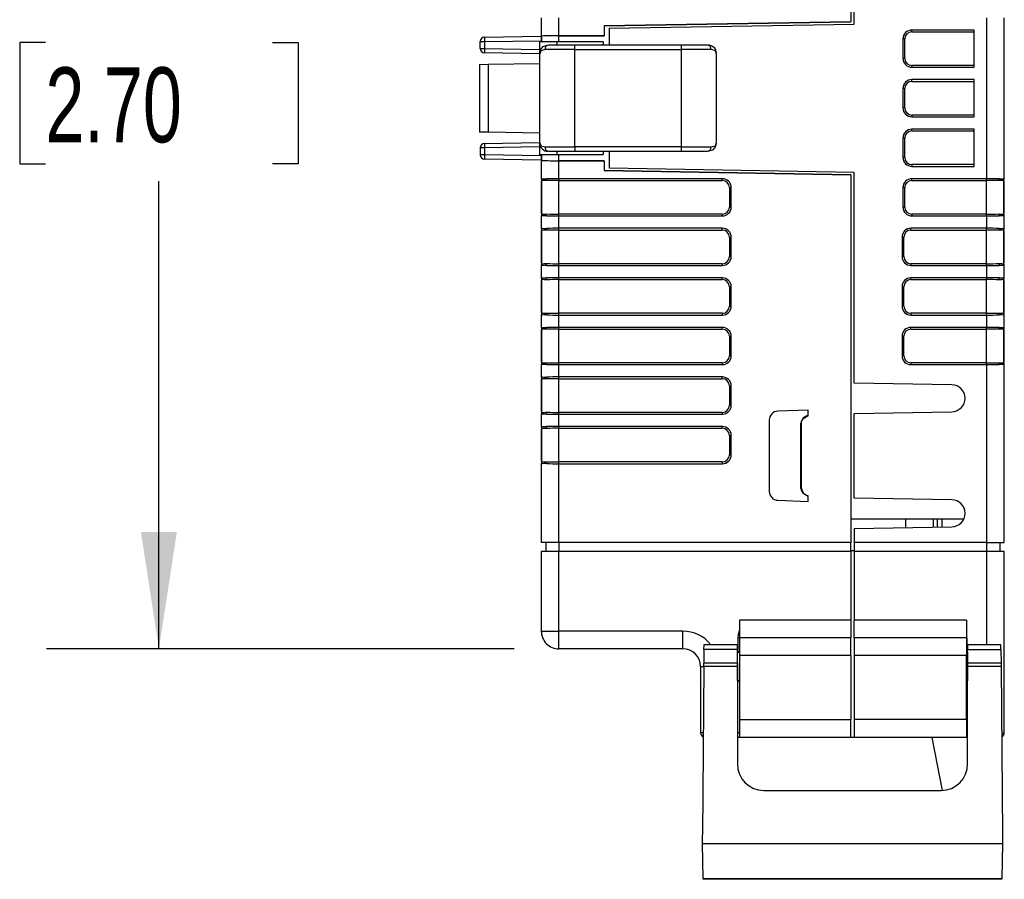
# Model space of a CAD drawing. Header units: millimetres. Extents: x 0 to 559, y 0 to 432.
# Tile 7 of 27: x 125 to 180, y 261 to 310. Entities that reach past the tile are written whole.
import ezdxf

# ---------------------------------------------------------------- set-up
doc = ezdxf.new("R2010")
doc.units = ezdxf.units.MM
doc.header["$LTSCALE"] = 2
doc.layers.add('DIMENSIONS', color=140, linetype='Continuous', lineweight=25)
doc.styles.add('SLDTEXTSTYLE0', font='TXT', dxfattribs={"width": 0.7})
doc.dimstyles.new('SLDDIMSTYLE0', dxfattribs={"dimtxt": 4.316016, "dimasz": 6.604, "dimexe": 0, "dimexo": 0.0625, "dimgap": 1.079004, "dimtad": 0, "dimtih": 1, "dimtoh": 1, "dimdec": 1, "dimrnd": 1e-09, "dimzin": 12, "dimdsep": 46, "dimtxsty": 'SLDTEXTSTYLE0', "dimsah": 1, "dimcen": 0.09, "dimadec": 0, "dimazin": 3, "dimtfac": 1, "dimtdec": 1, "dimtofl": 0, "dimtmove": 0, "dimatfit": 3, "dimfxl": 0, "dimfrac": 2, "dimtolj": 1, "dimtzin": 12, "dimarcsym": 0})

# ---------------------------------------------------------------- blocks, each defined once
blk = doc.blocks.new('_D_5')
at = {"layer": 'DIMENSIONS'}
for p, q in [((152.645, 342.759), (126.239, 342.759)), ((132.589, 342.759), (132.589, 316.329)), ((126.176, 308.504), (124.727, 308.504)), ((124.727, 308.504), (124.727, 301.644)), ((139.002, 308.504), (140.451, 308.504)), ((140.451, 308.504), (140.451, 301.644)), ((124.727, 301.644), (126.176, 301.644)), ((140.451, 301.644), (139.002, 301.644)), ((132.589, 274.249), (132.589, 300.678)), ((152.645, 274.249), (126.239, 274.249))]:
    blk.add_line(p, q, dxfattribs=at)
for points in [[(132.589, 342.759), (131.573, 336.155), (133.605, 336.155)], [(132.589, 274.249), (133.605, 280.853), (131.573, 280.853)]]:
    blk.add_solid(points, dxfattribs=at)
at = {"layer": 'DIMENSIONS', "char_height": 4.2333, "attachment_point": 1, "style": 'SLDTEXTSTYLE0'}
for s, insert in [('68.5', (126.176, 314.927)), ('2.70', (126.176, 307.101))]:
    blk.add_mtext(s, dxfattribs=dict(at, insert=insert))

msp = doc.modelspace()

# ---------------------------------------------------------------- linework, layer by layer
for p, q in [((171.66, 339.409), (171.66, 309.681)), ((171.86, 309.55), (171.86, 325.049)), ((154.185, 309.908), (154.185, 308.871)), ((155.185, 308.888), (155.185, 309.908)), ((179.335, 309.908), (179.335, 300.809)), ((180.335, 300.809), (180.335, 309.908)), ((171.66, 309.681), (157.735, 309.438)), ((157.735, 309.438), (171.66, 309.681)), ((157.735, 309.438), (157.735, 308.888)), ((158.03, 309.309), (171.86, 309.55)), ((158.03, 308.359), (158.03, 309.309)), ((171.66, 309.681), (171.66, 309.681)), ((178.635, 309.209), (175.11, 309.209)), ((175.11, 309.108), (175.11, 309.209)), ((178.635, 307.108), (178.635, 309.209)), ((150.981, 308.803), (154.185, 308.859)), ((154.185, 308.871), (154.185, 308.863)), ((154.185, 308.863), (154.207, 308.863)), ((154.185, 308.863), (154.185, 308.613)), ((154.207, 308.534), (154.207, 308.871)), ((154.207, 308.71), (154.207, 308.819)), ((157.735, 308.888), (155.185, 308.888)), ((155.185, 308.888), (157.735, 308.888)), ((155.185, 308.534), (155.185, 308.888)), ((157.735, 308.888), (157.735, 308.888)), ((174.61, 308.709), (174.61, 307.608)), ((174.711, 308.709), (174.61, 308.709)), ((174.711, 307.608), (174.711, 308.709)), ((175.11, 309.108), (178.635, 309.108)), ((150.735, 308.165), (150.735, 308.553)), ((150.735, 308.553), (150.981, 308.553)), ((150.735, 308.165), (150.981, 308.165)), ((150.981, 308.553), (154.185, 308.609)), ((150.981, 308.553), (150.981, 308.165)), ((150.981, 308.165), (154.085, 308.11)), ((155.085, 308.534), (154.085, 308.534)), ((154.085, 308.534), (154.085, 307.837)), ((154.185, 308.613), (154.207, 308.613)), ((154.185, 308.613), (154.185, 308.534)), ((156.085, 308.109), (154.396, 308.109)), ((156.085, 308.359), (154.607, 308.359)), ((157.685, 308.534), (155.085, 308.534)), ((155.085, 308.359), (155.085, 308.534)), ((156.085, 308.109), (156.085, 308.359)), ((162.085, 308.359), (156.085, 308.359)), ((156.085, 302.609), (156.085, 308.109)), ((156.085, 308.109), (162.085, 308.109)), ((157.685, 308.534), (157.685, 308.359)), ((162.085, 308.359), (162.085, 308.109)), ((163.564, 308.359), (162.085, 308.359)), ((163.775, 308.109), (162.085, 308.109)), ((162.085, 308.109), (162.085, 302.609)), ((154.085, 307.86), (150.981, 307.915)), ((154.114, 307.921), (154.085, 307.837)), ((154.085, 307.837), (154.085, 302.88)), ((164.085, 307.837), (164.057, 307.919)), ((164.085, 302.88), (164.085, 307.837)), ((174.711, 307.608), (174.61, 307.608)), ((150.705, 307.268), (151.205, 307.277)), ((150.705, 307.268), (150.705, 303.449)), ((151.205, 307.277), (154.085, 307.327)), ((151.205, 303.44), (151.205, 307.277)), ((175.11, 307.209), (175.11, 307.108)), ((178.635, 307.209), (175.11, 307.209)), ((175.11, 307.108), (178.635, 307.108)), ((178.635, 306.409), (175.11, 306.409)), ((175.11, 306.308), (175.11, 306.409)), ((178.635, 304.308), (178.635, 306.409)), ((174.61, 305.909), (174.61, 304.808)), ((174.711, 305.909), (174.61, 305.909)), ((174.711, 304.808), (174.711, 305.909)), ((175.11, 306.308), (178.635, 306.308)), ((174.711, 304.808), (174.61, 304.808)), ((175.11, 304.409), (175.11, 304.308)), ((178.635, 304.409), (175.11, 304.409)), ((175.11, 304.308), (178.635, 304.308)), ((151.205, 303.44), (150.705, 303.449)), ((154.085, 303.39), (151.205, 303.44)), ((174.61, 303.109), (174.61, 302.008)), ((174.711, 303.109), (174.61, 303.109)), ((174.711, 302.008), (174.711, 303.109)), ((178.635, 303.609), (175.11, 303.609)), ((175.11, 303.508), (175.11, 303.609)), ((175.11, 303.508), (178.635, 303.508)), ((178.635, 301.508), (178.635, 303.609)), ((150.735, 302.553), (150.735, 302.165)), ((150.981, 302.553), (150.735, 302.553)), ((150.981, 302.803), (154.085, 302.857)), ((154.085, 302.607), (150.981, 302.553)), ((150.981, 302.553), (150.981, 302.165)), ((154.085, 302.88), (154.113, 302.798)), ((154.085, 302.88), (154.085, 302.184)), ((154.396, 302.609), (156.085, 302.609)), ((156.085, 302.609), (156.085, 302.359)), ((162.085, 302.609), (156.085, 302.609)), ((162.085, 302.609), (163.775, 302.609)), ((162.085, 302.609), (162.085, 302.359)), ((164.057, 302.796), (164.085, 302.88)), ((150.981, 302.165), (150.735, 302.165)), ((154.185, 302.109), (150.981, 302.165)), ((154.085, 302.184), (155.085, 302.184)), ((154.185, 302.184), (154.185, 302.104)), ((154.185, 302.104), (154.207, 302.104)), ((154.185, 302.104), (154.185, 301.854)), ((154.207, 301.846), (154.207, 302.184)), ((154.207, 301.898), (154.207, 302.008)), ((154.607, 302.359), (156.085, 302.359)), ((155.085, 302.184), (155.085, 302.359)), ((155.085, 302.184), (157.685, 302.184)), ((155.185, 301.829), (155.185, 302.184)), ((156.085, 302.359), (162.085, 302.359)), ((157.685, 302.359), (157.685, 302.184)), ((158.03, 301.409), (158.03, 302.359)), ((162.085, 302.359), (163.564, 302.359)), ((174.711, 302.008), (174.61, 302.008)), ((154.185, 301.859), (150.981, 301.915)), ((154.185, 301.854), (154.185, 301.846)), ((154.207, 301.854), (154.185, 301.854)), ((154.185, 301.846), (154.185, 300.809)), ((155.185, 300.809), (155.185, 301.829)), ((155.185, 301.829), (157.735, 301.829)), ((157.735, 301.829), (155.185, 301.829)), ((157.735, 301.829), (157.735, 301.279)), ((157.735, 301.829), (157.735, 301.829)), ((171.86, 301.167), (158.03, 301.409)), ((175.11, 301.609), (175.11, 301.508)), ((178.635, 301.609), (175.11, 301.609)), ((175.11, 301.508), (178.635, 301.508)), ((157.735, 301.279), (171.66, 301.036)), ((171.66, 301.036), (157.735, 301.279)), ((171.66, 301.036), (171.66, 280.249)), ((171.66, 301.036), (171.66, 301.036)), ((171.86, 289.268), (171.86, 301.167)), ((154.185, 300.663), (154.185, 300.31)), ((154.207, 300.31), (154.185, 300.31)), ((154.185, 300.31), (154.185, 299.208)), ((154.207, 298.809), (154.207, 300.708)), ((164.41, 300.809), (155.185, 300.809)), ((155.185, 300.809), (155.185, 300.708)), ((155.185, 300.708), (164.41, 300.708)), ((155.185, 298.809), (155.185, 300.708)), ((164.41, 300.708), (164.41, 300.809)), ((164.809, 300.309), (164.809, 299.208)), ((164.809, 300.309), (164.91, 300.309)), ((164.91, 299.208), (164.91, 300.309)), ((174.61, 300.309), (174.61, 299.208)), ((174.711, 300.309), (174.61, 300.309)), ((174.711, 299.208), (174.711, 300.309)), ((179.335, 300.809), (175.11, 300.809)), ((175.11, 300.708), (175.11, 300.809)), ((175.11, 300.708), (179.335, 300.708)), ((179.335, 300.708), (179.335, 300.809)), ((179.335, 298.809), (179.335, 300.708)), ((180.314, 298.809), (180.314, 300.708)), ((180.314, 300.31), (180.335, 300.31)), ((180.335, 300.31), (180.335, 300.663)), ((180.335, 299.208), (180.335, 300.31)), ((154.207, 299.208), (154.185, 299.208)), ((154.185, 299.208), (154.185, 298.854)), ((164.809, 299.208), (164.91, 299.208)), ((174.711, 299.208), (174.61, 299.208)), ((180.314, 299.208), (180.335, 299.208)), ((180.335, 298.854), (180.335, 299.208)), ((154.185, 298.708), (154.185, 298.009)), ((155.185, 298.708), (155.185, 298.809)), ((164.41, 298.809), (155.185, 298.809)), ((155.185, 298.009), (155.185, 298.708)), ((155.185, 298.708), (164.41, 298.708)), ((164.41, 298.809), (164.41, 298.708)), ((175.11, 298.809), (175.11, 298.708)), ((179.335, 298.809), (175.11, 298.809)), ((175.11, 298.708), (179.335, 298.708)), ((179.335, 298.708), (179.335, 298.809)), ((179.335, 298.708), (179.335, 298.009)), ((180.335, 298.009), (180.335, 298.708)), ((154.185, 297.863), (154.185, 297.51)), ((154.207, 297.51), (154.185, 297.51)), ((154.185, 297.51), (154.185, 296.408)), ((154.207, 296.009), (154.207, 297.908)), ((164.41, 298.009), (155.185, 298.009)), ((155.185, 297.908), (155.185, 298.009)), ((155.185, 297.908), (164.41, 297.908)), ((155.185, 296.009), (155.185, 297.908)), ((164.41, 297.908), (164.41, 298.009)), ((164.809, 297.509), (164.809, 296.408)), ((164.809, 297.509), (164.91, 297.509)), ((164.91, 296.408), (164.91, 297.509)), ((174.559, 297.51), (174.559, 296.408)), ((174.661, 297.51), (174.559, 297.51)), ((174.661, 296.408), (174.661, 297.51)), ((179.335, 298.009), (175.059, 298.009)), ((175.059, 297.908), (175.059, 298.009)), ((175.059, 297.908), (179.335, 297.908)), ((179.335, 297.908), (179.335, 298.009)), ((179.335, 296.009), (179.335, 297.908)), ((180.314, 296.009), (180.314, 297.908)), ((180.314, 297.51), (180.335, 297.51)), ((180.335, 297.51), (180.335, 297.863)), ((180.335, 296.408), (180.335, 297.51)), ((154.207, 296.408), (154.185, 296.408)), ((154.185, 296.408), (154.185, 296.054)), ((164.809, 296.408), (164.91, 296.408)), ((174.661, 296.408), (174.559, 296.408)), ((180.314, 296.408), (180.335, 296.408)), ((180.335, 296.054), (180.335, 296.408)), ((154.185, 295.908), (154.185, 295.209)), ((155.185, 295.908), (155.185, 296.009)), ((164.41, 296.009), (155.185, 296.009)), ((155.185, 295.209), (155.185, 295.908)), ((155.185, 295.908), (164.41, 295.908)), ((164.41, 296.009), (164.41, 295.908)), ((175.059, 296.009), (175.059, 295.908)), ((179.335, 296.009), (175.059, 296.009)), ((175.059, 295.908), (179.335, 295.908)), ((179.335, 295.908), (179.335, 296.009)), ((179.335, 295.908), (179.335, 295.209)), ((180.335, 295.209), (180.335, 295.908)), ((154.185, 295.063), (154.185, 294.71)), ((154.207, 293.209), (154.207, 295.108)), ((164.41, 295.209), (155.185, 295.209)), ((155.185, 295.108), (155.185, 295.209)), ((155.185, 295.108), (164.41, 295.108)), ((155.185, 293.209), (155.185, 295.108)), ((164.41, 295.108), (164.41, 295.209)), ((179.335, 295.209), (175.059, 295.209)), ((175.059, 295.108), (175.059, 295.209)), ((175.059, 295.108), (179.335, 295.108)), ((179.335, 295.108), (179.335, 295.209)), ((179.335, 293.209), (179.335, 295.108)), ((180.314, 293.209), (180.314, 295.108)), ((180.335, 294.71), (180.335, 295.063)), ((154.207, 294.71), (154.185, 294.71)), ((154.185, 294.71), (154.185, 293.608)), ((164.809, 294.709), (164.809, 293.608)), ((164.809, 294.709), (164.91, 294.709)), ((164.91, 293.608), (164.91, 294.709)), ((174.559, 294.71), (174.559, 293.608)), ((174.661, 294.71), (174.559, 294.71)), ((174.661, 293.608), (174.661, 294.71)), ((180.314, 294.71), (180.335, 294.71)), ((180.335, 293.608), (180.335, 294.71)), ((154.207, 293.608), (154.185, 293.608)), ((154.185, 293.608), (154.185, 293.254)), ((154.185, 293.108), (154.185, 292.409)), ((155.185, 293.108), (155.185, 293.209)), ((164.41, 293.209), (155.185, 293.209)), ((155.185, 292.409), (155.185, 293.108)), ((155.185, 293.108), (164.41, 293.108)), ((164.41, 293.209), (164.41, 293.108)), ((164.809, 293.608), (164.91, 293.608)), ((174.661, 293.608), (174.559, 293.608)), ((175.059, 293.209), (175.059, 293.108)), ((179.335, 293.209), (175.059, 293.209)), ((175.059, 293.108), (179.335, 293.108)), ((179.335, 293.108), (179.335, 293.209)), ((179.335, 293.108), (179.335, 292.409)), ((180.314, 293.608), (180.335, 293.608)), ((180.335, 293.254), (180.335, 293.608)), ((180.335, 292.409), (180.335, 293.108)), ((154.185, 292.263), (154.185, 291.91)), ((154.207, 290.409), (154.207, 292.308)), ((164.41, 292.409), (155.185, 292.409)), ((155.185, 292.308), (155.185, 292.409)), ((155.185, 292.308), (164.41, 292.308)), ((155.185, 290.409), (155.185, 292.308)), ((164.41, 292.308), (164.41, 292.409)), ((179.335, 292.409), (175.059, 292.409)), ((175.059, 292.308), (175.059, 292.409)), ((175.059, 292.308), (179.335, 292.308)), ((179.335, 292.308), (179.335, 292.409)), ((179.335, 290.409), (179.335, 292.308)), ((180.314, 290.409), (180.314, 292.308)), ((180.335, 291.91), (180.335, 292.263)), ((154.207, 291.91), (154.185, 291.91)), ((154.185, 291.91), (154.185, 290.808)), ((164.809, 291.909), (164.809, 290.808)), ((164.809, 291.909), (164.91, 291.909)), ((164.91, 290.808), (164.91, 291.909)), ((174.559, 291.91), (174.559, 290.808)), ((174.661, 291.91), (174.559, 291.91)), ((174.661, 290.808), (174.661, 291.91)), ((180.314, 291.91), (180.335, 291.91)), ((180.335, 290.808), (180.335, 291.91)), ((154.207, 290.808), (154.185, 290.808)), ((154.185, 290.808), (154.185, 290.454)), ((154.185, 290.308), (154.185, 289.609)), ((155.185, 290.308), (155.185, 290.409)), ((164.41, 290.409), (155.185, 290.409)), ((155.185, 289.609), (155.185, 290.308)), ((155.185, 290.308), (164.41, 290.308)), ((164.41, 290.409), (164.41, 290.308)), ((164.809, 290.808), (164.91, 290.808)), ((174.661, 290.808), (174.559, 290.808)), ((175.059, 290.409), (175.059, 290.308)), ((179.335, 290.409), (175.059, 290.409)), ((175.059, 290.308), (179.335, 290.308)), ((179.335, 290.308), (179.335, 290.409)), ((179.335, 290.308), (179.335, 280.249)), ((180.314, 290.808), (180.335, 290.808)), ((180.335, 290.454), (180.335, 290.808)), ((180.335, 280.249), (180.335, 290.308)), ((154.185, 289.463), (154.185, 289.11)), ((154.207, 287.609), (154.207, 289.508)), ((164.41, 289.609), (155.185, 289.609)), ((155.185, 289.508), (155.185, 289.609)), ((155.185, 289.508), (164.41, 289.508)), ((155.185, 287.609), (155.185, 289.508)), ((164.41, 289.508), (164.41, 289.609)), ((177.372, 289.172), (171.86, 289.268)), ((154.207, 289.11), (154.185, 289.11)), ((154.185, 289.11), (154.185, 288.008)), ((164.809, 289.109), (164.809, 288.008)), ((164.809, 289.109), (164.91, 289.109)), ((164.91, 288.008), (164.91, 289.109)), ((154.207, 288.008), (154.185, 288.008)), ((154.185, 288.008), (154.185, 287.654)), ((154.185, 287.508), (154.185, 286.809)), ((155.185, 287.508), (155.185, 287.609)), ((164.41, 287.609), (155.185, 287.609)), ((155.185, 286.809), (155.185, 287.508)), ((155.185, 287.508), (164.41, 287.508)), ((164.41, 287.609), (164.41, 287.508)), ((164.809, 288.008), (164.91, 288.008)), ((169.26, 287.735), (167.543, 287.676)), ((169.26, 287.422), (169.26, 287.735)), ((171.86, 287.55), (177.372, 287.646)), ((171.86, 282.768), (171.86, 287.55)), ((167.06, 287.176), (167.06, 283.142)), ((168.843, 287.002), (168.874, 287.003)), ((168.843, 283.315), (168.843, 287.002)), ((168.874, 283.315), (168.874, 287.003)), ((154.185, 286.663), (154.185, 286.31)), ((154.207, 284.809), (154.207, 286.708)), ((164.41, 286.809), (155.185, 286.809)), ((155.185, 286.708), (155.185, 286.809)), ((155.185, 286.708), (164.41, 286.708)), ((155.185, 284.809), (155.185, 286.708)), ((164.41, 286.708), (164.41, 286.809)), ((154.207, 286.31), (154.185, 286.31)), ((154.185, 286.31), (154.185, 285.208)), ((164.809, 286.309), (164.809, 285.208)), ((164.809, 286.309), (164.91, 286.309)), ((164.91, 285.208), (164.91, 286.309)), ((154.207, 285.208), (154.185, 285.208)), ((154.185, 285.208), (154.185, 284.854)), ((155.185, 284.708), (155.185, 284.809)), ((164.41, 284.809), (155.185, 284.809)), ((164.41, 284.809), (164.41, 284.708)), ((164.809, 285.208), (164.91, 285.208)), ((154.185, 284.708), (154.185, 280.249)), ((155.185, 280.249), (155.185, 284.708)), ((155.185, 284.708), (164.41, 284.708)), ((168.874, 283.315), (168.843, 283.315)), ((167.543, 282.642), (169.26, 282.582)), ((169.26, 282.582), (169.26, 282.895)), ((177.372, 282.671), (171.86, 282.768)), ((178.046, 281.577), (171.66, 281.577)), ((174.758, 281.577), (174.758, 281.1)), ((174.768, 281.1), (174.768, 281.577)), ((176.345, 281.127), (176.345, 281.577)), ((176.535, 281.577), (176.535, 281.131)), ((176.835, 281.136), (176.835, 281.577)), ((171.86, 281.049), (177.372, 281.145)), ((171.86, 281.049), (171.86, 280.249)), ((155.185, 280.249), (154.185, 280.249)), ((154.185, 279.749), (154.185, 275.249)), ((155.185, 279.749), (154.185, 279.749)), ((154.435, 280.249), (154.435, 279.749)), ((171.66, 280.249), (155.185, 280.249)), ((155.185, 280.249), (155.185, 279.749)), ((155.185, 275.249), (155.185, 279.749)), ((171.66, 279.749), (155.185, 279.749)), ((171.66, 279.749), (171.66, 280.249)), ((171.66, 279.799), (171.86, 279.799)), ((171.66, 279.749), (171.66, 275.874)), ((179.335, 280.249), (171.86, 280.249)), ((171.86, 280.249), (171.86, 279.749)), ((179.335, 279.749), (171.86, 279.749)), ((171.86, 279.749), (171.86, 275.874)), ((179.335, 280.249), (180.335, 280.249)), ((179.335, 280.249), (179.335, 279.749)), ((180.335, 279.749), (179.335, 279.749)), ((179.335, 279.749), (179.335, 274.482)), ((180.085, 280.249), (180.085, 279.749)), ((180.335, 269.499), (180.335, 279.749)), ((171.66, 275.874), (165.389, 275.874)), ((165.389, 275.874), (165.389, 274.874)), ((171.66, 275.874), (171.66, 274.874)), ((178.203, 275.874), (171.86, 275.874)), ((171.86, 274.874), (171.86, 275.874)), ((178.203, 275.874), (178.203, 274.874)), ((154.185, 275.249), (155.185, 275.249)), ((162.172, 275.249), (155.185, 275.249)), ((155.185, 274.249), (155.185, 275.249)), ((162.185, 275.249), (162.172, 275.249)), ((162.172, 274.249), (162.172, 275.249)), ((162.185, 274.249), (162.185, 275.249)), ((165.285, 274.874), (165.285, 274.082)), ((165.285, 274.874), (165.389, 274.874)), ((171.66, 274.874), (165.389, 274.874)), ((165.389, 274.874), (165.389, 273.874)), ((171.66, 273.874), (171.66, 274.874)), ((178.203, 274.874), (171.86, 274.874)), ((171.86, 274.874), (171.86, 273.874)), ((178.203, 274.874), (178.203, 273.874)), ((178.235, 274.082), (178.235, 274.874)), ((162.172, 274.249), (155.185, 274.249)), ((156.575, 274.249), (156.575, 274.248)), ((156.748, 274.248), (156.575, 274.248)), ((156.748, 274.249), (156.748, 274.248)), ((160.685, 274.248), (156.748, 274.248)), ((160.685, 274.249), (160.685, 274.248)), ((163.373, 274.213), (163.367, 273.435)), ((165.26, 274.482), (163.373, 274.482)), ((163.373, 274.213), (163.376, 274.481)), ((165.26, 274.213), (163.373, 274.213)), ((165.26, 274.213), (165.26, 274.482)), ((165.26, 273.435), (165.26, 274.213)), ((180.147, 274.482), (178.26, 274.482)), ((178.26, 274.482), (178.26, 274.213)), ((178.26, 274.213), (180.147, 274.213)), ((178.26, 273.435), (178.26, 274.213)), ((180.147, 274.213), (180.145, 274.481)), ((180.147, 274.213), (180.154, 273.435)), ((165.285, 274.082), (165.26, 274.082)), ((165.26, 274.07), (165.389, 274.07)), ((165.27, 274.059), (165.26, 274.059)), ((165.27, 272.439), (165.27, 274.059)), ((165.389, 274.05), (165.27, 274.059)), ((171.66, 273.874), (165.389, 273.874)), ((165.389, 273.874), (165.389, 270.249)), ((171.66, 273.874), (171.66, 270.249)), ((178.203, 273.874), (171.86, 273.874)), ((171.86, 273.874), (171.86, 270.249)), ((178.203, 274.07), (178.26, 274.07)), ((178.203, 270.249), (178.203, 273.874)), ((178.26, 274.082), (178.235, 274.082)), ((178.25, 274.059), (178.26, 274.059)), ((178.25, 274.059), (178.25, 272.439)), ((163.185, 273.249), (163.185, 269.499)), ((163.185, 273.249), (163.358, 273.249)), ((163.365, 273.249), (163.282, 263.749)), ((163.365, 273.249), (163.367, 273.435)), ((165.26, 273.249), (163.365, 273.249)), ((165.26, 273.435), (163.367, 273.435)), ((165.26, 273.435), (165.26, 273.249)), ((165.26, 273.249), (165.26, 267.749)), ((178.26, 273.249), (178.26, 273.435)), ((180.154, 273.435), (178.26, 273.435)), ((180.155, 273.249), (178.26, 273.249)), ((178.26, 267.749), (178.26, 273.249)), ((180.154, 273.435), (180.155, 273.249)), ((180.155, 273.249), (180.238, 263.749)), ((165.27, 272.439), (165.26, 272.439)), ((165.26, 272.428), (165.389, 272.428)), ((165.26, 272.415), (165.285, 272.415)), ((165.389, 272.448), (165.27, 272.439)), ((165.285, 269.499), (165.285, 272.415)), ((171.66, 272.344), (171.675, 272.344)), ((178.203, 272.44), (178.25, 272.439)), ((178.203, 272.428), (178.26, 272.428)), ((178.235, 269.499), (178.235, 272.415)), ((178.235, 272.415), (178.26, 272.415)), ((178.25, 272.439), (178.26, 272.439)), ((165.389, 270.249), (171.66, 270.249)), ((165.389, 270.249), (165.389, 269.249)), ((171.66, 269.249), (171.66, 270.249)), ((178.203, 270.249), (171.86, 270.249)), ((171.86, 270.249), (171.86, 269.249)), ((178.203, 270.249), (178.203, 269.249)), ((163.332, 269.499), (163.185, 269.499)), ((165.285, 269.499), (165.26, 269.499)), ((165.285, 269.249), (165.26, 269.249)), ((165.285, 269.249), (165.285, 269.499)), ((165.389, 269.499), (165.285, 269.499)), ((165.389, 269.249), (165.285, 269.249)), ((171.66, 269.249), (165.389, 269.249)), ((171.86, 269.249), (171.66, 269.249)), ((178.203, 269.249), (171.86, 269.249)), ((176.843, 266.251), (176.26, 269.249)), ((178.235, 269.499), (178.235, 269.249)), ((178.26, 269.499), (178.235, 269.499)), ((178.26, 269.249), (178.235, 269.249)), ((180.188, 269.499), (180.335, 269.499)), ((166.76, 266.249), (176.76, 266.249)), ((163.291, 263.249), (163.282, 263.749)), ((180.238, 263.749), (180.23, 263.249)), ((163.291, 263.249), (180.23, 263.249)), ((163.326, 261.249), (163.291, 263.249)), ((180.23, 263.249), (180.195, 261.249)), ((180.195, 261.249), (163.326, 261.249)), ((163.326, 261.239), (163.326, 261.249)), ((180.195, 261.239), (163.326, 261.239)), ((165.629, 261.229), (165.629, 261.239)), ((166.388, 261.229), (165.629, 261.229)), ((166.388, 261.229), (166.388, 261.239)), ((166.859, 261.229), (166.388, 261.229)), ((167.057, 261.229), (167.057, 261.239)), ((167.605, 261.229), (167.057, 261.229)), ((167.605, 261.229), (167.605, 261.239)), ((167.876, 261.229), (167.605, 261.229)), ((167.876, 261.229), (167.876, 261.239)), ((168.401, 261.229), (168.401, 261.239)), ((169.036, 261.229), (168.401, 261.229)), ((169.036, 261.229), (169.036, 261.239)), ((169.282, 261.229), (169.282, 261.239)), ((169.831, 261.229), (169.282, 261.229)), ((169.831, 261.229), (169.831, 261.239)), ((170.102, 261.229), (169.831, 261.229)), ((170.102, 261.229), (170.102, 261.239)), ((170.581, 261.229), (170.581, 261.239)), ((170.599, 261.229), (170.599, 261.239)), ((171.171, 261.229), (170.607, 261.229)), ((171.171, 261.229), (171.171, 261.239)), ((171.709, 261.229), (171.171, 261.229)), ((171.709, 261.229), (171.709, 261.239)), ((171.986, 261.229), (171.986, 261.239)), ((172.64, 261.229), (171.986, 261.229)), ((172.64, 261.229), (172.64, 261.239)), ((173.185, 261.229), (172.64, 261.229)), ((173.185, 261.229), (173.185, 261.239)), ((173.193, 261.229), (173.193, 261.239)), ((173.193, 261.229), (173.193, 261.239)), ((173.197, 261.229), (173.197, 261.239)), ((173.518, 261.229), (173.518, 261.239)), ((174.296, 261.229), (173.518, 261.229)), ((174.296, 261.229), (174.296, 261.239)), ((174.688, 261.229), (174.296, 261.229)), ((174.688, 261.229), (174.688, 261.239)), ((174.798, 261.229), (174.688, 261.229)), ((174.798, 261.229), (174.798, 261.239)), ((175.125, 261.229), (175.125, 261.239)), ((175.834, 261.229), (175.125, 261.229)), ((175.834, 261.229), (175.834, 261.239)), ((176.406, 261.229), (175.834, 261.229)), ((176.406, 261.229), (176.406, 261.239)), ((176.463, 261.229), (176.463, 261.239)), ((176.708, 261.229), (176.708, 261.239)), ((176.71, 261.229), (176.71, 261.239)), ((177.31, 261.229), (176.71, 261.229)), ((177.31, 261.229), (177.31, 261.239)), ((177.881, 261.229), (177.31, 261.229)), ((177.892, 261.229), (177.892, 261.239)), ((177.938, 261.229), (177.938, 261.239)), ((180.195, 261.239), (180.195, 261.249))]:
    msp.add_line(p, q)
at = {"flags": 128}
for points in [[(154.568, 308.354), (154.258, 308.252), (154.139, 308.104), (154.089, 307.903)], [(154.396, 308.109), (154.154, 308.041), (154.114, 307.921)], [(164.057, 307.919), (164.016, 308.041), (163.775, 308.109)], [(154.113, 302.798), (154.154, 302.677), (154.396, 302.609)], [(163.602, 302.363), (163.913, 302.465), (164.031, 302.613), (164.081, 302.814)], [(163.775, 302.609), (164.016, 302.677), (164.057, 302.796)], [(154.185, 300.809), (154.257, 300.808), (154.349, 300.805), (154.478, 300.802)], [(154.493, 300.701), (154.482, 300.752), (154.478, 300.802)], [(180.027, 300.701), (180.039, 300.752), (180.042, 300.802)], [(180.042, 300.802), (180.171, 300.805), (180.263, 300.808), (180.335, 300.809)], [(154.478, 298.716), (154.349, 298.712), (154.257, 298.71), (154.185, 298.708)], [(154.478, 298.716), (154.482, 298.766), (154.493, 298.817)], [(180.042, 298.716), (180.039, 298.766), (180.027, 298.817)], [(180.335, 298.708), (180.263, 298.71), (180.171, 298.712), (180.042, 298.716)], [(154.185, 298.009), (154.257, 298.008), (154.349, 298.005), (154.478, 298.002)], [(154.493, 297.901), (154.482, 297.952), (154.478, 298.002)], [(180.027, 297.901), (180.039, 297.952), (180.042, 298.002)], [(180.042, 298.002), (180.171, 298.005), (180.263, 298.008), (180.335, 298.009)], [(154.478, 295.916), (154.349, 295.912), (154.257, 295.91), (154.185, 295.908)], [(154.478, 295.916), (154.482, 295.966), (154.493, 296.017)], [(180.042, 295.916), (180.039, 295.966), (180.027, 296.017)], [(180.335, 295.908), (180.263, 295.91), (180.171, 295.912), (180.042, 295.916)], [(154.185, 295.209), (154.257, 295.208), (154.349, 295.205), (154.478, 295.202)], [(154.493, 295.101), (154.482, 295.152), (154.478, 295.202)], [(180.027, 295.101), (180.039, 295.152), (180.042, 295.202)], [(180.042, 295.202), (180.171, 295.205), (180.263, 295.208), (180.335, 295.209)], [(154.478, 293.116), (154.349, 293.112), (154.257, 293.11), (154.185, 293.108)], [(154.478, 293.116), (154.482, 293.166), (154.493, 293.217)], [(180.042, 293.116), (180.039, 293.166), (180.027, 293.217)], [(180.335, 293.108), (180.263, 293.11), (180.171, 293.112), (180.042, 293.116)], [(154.185, 292.409), (154.257, 292.408), (154.349, 292.405), (154.478, 292.402)], [(154.493, 292.301), (154.482, 292.352), (154.478, 292.402)], [(180.027, 292.301), (180.039, 292.352), (180.042, 292.402)], [(180.042, 292.402), (180.171, 292.405), (180.263, 292.408), (180.335, 292.409)], [(154.478, 290.316), (154.349, 290.312), (154.257, 290.31), (154.185, 290.308)], [(154.478, 290.316), (154.482, 290.366), (154.493, 290.417)], [(180.042, 290.316), (180.039, 290.366), (180.027, 290.417)], [(180.335, 290.308), (180.263, 290.31), (180.171, 290.312), (180.042, 290.316)], [(154.185, 289.609), (154.257, 289.608), (154.349, 289.605), (154.478, 289.602)], [(154.493, 289.501), (154.482, 289.552), (154.478, 289.602)], [(154.478, 287.516), (154.349, 287.512), (154.257, 287.51), (154.185, 287.508)], [(154.478, 287.516), (154.482, 287.566), (154.493, 287.617)], [(168.874, 287.003), (168.888, 287.092), (168.931, 287.181), (169.003, 287.265), (169.26, 287.422)], [(154.185, 286.809), (154.257, 286.808), (154.349, 286.805), (154.478, 286.802)], [(154.493, 286.701), (154.482, 286.752), (154.478, 286.802)], [(154.478, 284.716), (154.349, 284.712), (154.257, 284.71), (154.185, 284.708)], [(154.478, 284.716), (154.482, 284.766), (154.493, 284.817)], [(168.843, 283.315), (168.858, 283.222), (168.905, 283.13), (168.983, 283.042), (169.26, 282.884)], [(165.389, 275.299), (165.307, 275.067), (165.285, 274.874)], [(165.285, 274.082), (165.337, 274.089), (165.389, 274.112)], [(165.389, 272.386), (165.337, 272.408), (165.285, 272.415)], [(178.203, 272.413), (178.221, 272.415), (178.235, 272.415)]]:
    msp.add_lwpolyline(points, dxfattribs=at)
for centre, radius, start, end in [((175.111, 308.708), 0.501, 90.1332, 179.9017), ((150.985, 308.553), 0.25, 91, 180), ((154.563, 308.678), 3.584, 178.0016, 181.9984), ((154.913, 295.812), 13.079, 88.8087, 93.1913), ((154.919, 296.092), 12.799, 88.8087, 93.1913), ((175.111, 308.708), 0.4, 90.1416, 179.9022), ((150.985, 308.165), 0.25, 180, 269), ((154.563, 308.04), 3.584, 178.0016, 181.9984), ((154.628, 308.127), 0.233, 95.2158, 184.4044), ((163.542, 308.127), 0.233, 355.5956, 84.7842), ((163.618, 307.891), 0.463, 1.3425, 91.9481), ((175.111, 307.609), 0.501, 180.0954, 269.8697), ((175.111, 307.609), 0.4, 180.1017, 269.8546), ((175.111, 305.908), 0.501, 90.1332, 179.9017), ((175.111, 305.908), 0.4, 90.1416, 179.9022), ((175.111, 304.809), 0.501, 180.0954, 269.8697), ((175.111, 304.809), 0.4, 180.1017, 269.8546), ((175.111, 303.108), 0.501, 90.1332, 179.9017), ((175.111, 303.108), 0.4, 90.1416, 179.9022), ((150.985, 302.553), 0.25, 91, 180), ((154.563, 302.678), 3.584, 178.0016, 181.9984), ((154.553, 302.826), 0.463, 181.3425, 271.9481), ((154.628, 302.591), 0.233, 175.5956, 264.7842), ((163.542, 302.591), 0.233, 275.2158, 4.4044), ((150.985, 302.165), 0.25, 180, 269), ((154.563, 302.04), 3.584, 178.0016, 181.9984), ((175.111, 302.009), 0.501, 180.0954, 269.8697), ((175.111, 302.009), 0.4, 180.1017, 269.8546), ((154.957, 317.424), 15.597, 267.1626, 270.8374), ((154.919, 314.626), 12.799, 266.8087, 271.1913), ((154.435, 300.809), 0.25, 180, 203.8793), ((154.32, 300.664), 0.134, 180.5242, 212.7738), ((154.097, 291.277), 9.432, 87.5932, 89.3351), ((155.135, 272.886), 27.924, 89.896, 91.3471), ((155.053, 281.408), 19.301, 89.6091, 91.6635), ((164.409, 300.308), 0.501, 0.0954, 89.8697), ((164.409, 300.308), 0.4, 0.1017, 89.8546), ((175.111, 300.308), 0.501, 90.1332, 179.9017), ((175.111, 300.308), 0.4, 90.1416, 179.9022), ((179.386, 272.897), 27.912, 88.6526, 90.1042), ((179.467, 281.408), 19.301, 88.3365, 90.3909), ((180.407, 291.897), 8.812, 90.6036, 92.468), ((180.085, 300.809), 0.25, 336.1207, 360), ((180.201, 300.664), 0.134, 327.2262, 359.4758), ((164.409, 299.209), 0.501, 270.1332, 359.9017), ((164.409, 299.209), 0.4, 270.1416, 359.9022), ((175.111, 299.209), 0.501, 180.0954, 269.8697), ((175.111, 299.209), 0.4, 180.1017, 269.8546), ((154.32, 298.853), 0.134, 147.2262, 179.4758), ((154.435, 298.708), 0.25, 156.1207, 180), ((154.097, 308.239), 9.431, 270.6648, 272.4069), ((155.134, 326.62), 27.912, 268.6526, 270.1042), ((155.052, 317.982), 19.173, 268.3297, 270.3977), ((179.467, 318.105), 19.296, 269.6088, 271.6638), ((179.386, 326.62), 27.912, 269.8958, 271.3474), ((180.406, 307.611), 8.803, 267.531, 269.3973), ((180.201, 298.853), 0.134, 0.5242, 32.7738), ((180.085, 298.708), 0.25, 360, 23.8793), ((154.435, 298.009), 0.25, 180, 203.8793), ((154.32, 297.864), 0.134, 180.5242, 212.7738), ((154.097, 288.477), 9.432, 87.5932, 89.3351), ((155.134, 270.097), 27.912, 89.8958, 91.3474), ((155.052, 278.735), 19.174, 89.6023, 91.6703), ((164.409, 297.508), 0.501, 0.0954, 89.8697), ((164.409, 297.508), 0.4, 0.1017, 89.8546), ((175.06, 297.509), 0.501, 90.1022, 179.8978), ((175.06, 297.509), 0.399, 90.1078, 179.8922), ((179.386, 270.097), 27.912, 88.6526, 90.1042), ((179.467, 278.608), 19.301, 88.3365, 90.3909), ((180.407, 289.097), 8.812, 90.6036, 92.468), ((180.085, 298.009), 0.25, 336.1207, 360), ((180.201, 297.864), 0.134, 327.2262, 359.4758), ((164.409, 296.409), 0.501, 270.1332, 359.9017), ((164.409, 296.409), 0.4, 270.1416, 359.9022), ((175.06, 296.408), 0.501, 180.1022, 269.8978), ((175.06, 296.408), 0.399, 180.1078, 269.8922), ((154.32, 296.053), 0.134, 147.2262, 179.4758), ((154.435, 295.908), 0.25, 156.1207, 180), ((154.097, 305.439), 9.431, 270.6648, 272.4069), ((155.134, 323.82), 27.912, 268.6526, 270.1042), ((155.052, 315.182), 19.173, 268.3297, 270.3977), ((179.467, 315.305), 19.296, 269.6088, 271.6638), ((179.386, 323.82), 27.912, 269.8958, 271.3474), ((180.406, 304.811), 8.803, 267.531, 269.3973), ((180.201, 296.053), 0.134, 0.5242, 32.7738), ((180.085, 295.908), 0.25, 0, 23.8793), ((154.435, 295.209), 0.25, 180, 203.8793), ((154.32, 295.064), 0.134, 180.5242, 212.7738), ((154.097, 285.677), 9.432, 87.5932, 89.3351), ((155.135, 267.286), 27.924, 89.896, 91.3471), ((155.052, 275.935), 19.174, 89.6023, 91.6703), ((164.409, 294.708), 0.501, 0.0954, 89.8697), ((164.409, 294.708), 0.4, 0.1017, 89.8546), ((175.06, 294.709), 0.501, 90.1022, 179.8978), ((175.06, 294.709), 0.399, 90.1078, 179.8922), ((179.386, 267.297), 27.912, 88.6526, 90.1042), ((179.467, 275.808), 19.301, 88.3365, 90.3909), ((180.407, 286.297), 8.812, 90.6036, 92.468), ((180.085, 295.209), 0.25, 336.1207, 360), ((180.201, 295.064), 0.134, 327.2262, 359.4758), ((154.32, 293.253), 0.134, 147.2262, 179.4758), ((154.435, 293.108), 0.25, 156.1207, 180), ((154.097, 302.639), 9.431, 270.6648, 272.4069), ((155.135, 321.032), 27.924, 268.6529, 270.104), ((155.052, 312.382), 19.173, 268.3297, 270.3977), ((164.409, 293.609), 0.501, 270.1332, 359.9017), ((164.409, 293.609), 0.4, 270.1416, 359.9022), ((175.06, 293.608), 0.501, 180.1022, 269.8978), ((175.06, 293.608), 0.399, 180.1078, 269.8922), ((179.467, 312.505), 19.296, 269.6088, 271.6638), ((179.386, 321.02), 27.912, 269.8958, 271.3474), ((180.406, 302.011), 8.803, 267.531, 269.3973), ((180.201, 293.253), 0.134, 0.5242, 32.7738), ((180.085, 293.108), 0.25, 0, 23.8793), ((154.435, 292.409), 0.25, 180, 203.8793), ((154.32, 292.264), 0.134, 180.5242, 212.7738), ((154.097, 282.877), 9.432, 87.5932, 89.3351), ((155.135, 264.486), 27.924, 89.896, 91.3471), ((155.052, 273.135), 19.174, 89.6023, 91.6703), ((164.409, 291.908), 0.501, 0.0954, 89.8697), ((164.409, 291.908), 0.4, 0.1017, 89.8546), ((175.06, 291.909), 0.501, 90.1022, 179.8978), ((175.06, 291.909), 0.399, 90.1078, 179.8922), ((179.386, 264.497), 27.912, 88.6526, 90.1042), ((179.467, 273.008), 19.301, 88.3365, 90.3909), ((180.407, 283.497), 8.812, 90.6036, 92.468), ((180.085, 292.409), 0.25, 336.1207, 360), ((180.201, 292.264), 0.134, 327.2262, 359.4758), ((154.32, 290.453), 0.134, 147.2262, 179.4758), ((154.435, 290.308), 0.25, 156.1207, 180), ((154.097, 299.839), 9.431, 270.6648, 272.4069), ((155.135, 318.232), 27.924, 268.6529, 270.104), ((155.052, 309.582), 19.173, 268.3297, 270.3977), ((164.409, 290.809), 0.501, 270.1332, 359.9017), ((164.409, 290.809), 0.4, 270.1416, 359.9022), ((175.06, 290.808), 0.501, 180.1022, 269.8978), ((175.06, 290.808), 0.399, 180.1078, 269.8922), ((179.467, 309.705), 19.296, 269.6088, 271.6638), ((179.386, 318.22), 27.912, 269.8958, 271.3474), ((180.406, 299.211), 8.803, 267.531, 269.3973), ((180.201, 290.453), 0.134, 0.5242, 32.7738), ((180.085, 290.308), 0.25, 0, 23.8793), ((154.435, 289.609), 0.25, 180, 203.8793), ((154.32, 289.464), 0.134, 180.5242, 212.7738), ((154.097, 280.077), 9.432, 87.5932, 89.3351), ((155.135, 261.686), 27.924, 89.896, 91.3471), ((155.052, 270.335), 19.174, 89.6023, 91.6703), ((164.409, 289.108), 0.501, 0.0954, 89.8697), ((164.409, 289.108), 0.4, 0.1017, 89.8546), ((177.359, 288.409), 0.763, 271, 89), ((154.32, 287.653), 0.134, 147.2262, 179.4758), ((154.435, 287.508), 0.25, 156.1207, 180), ((154.097, 297.039), 9.431, 270.6648, 272.4069), ((155.135, 315.432), 27.924, 268.6529, 270.104), ((155.052, 306.782), 19.173, 268.3297, 270.3977), ((164.409, 288.009), 0.501, 270.1332, 359.9017), ((164.409, 288.009), 0.4, 270.1416, 359.9022), ((167.56, 287.176), 0.5, 92, 180), ((169.361, 286.919), 0.525, 101.1204, 170.8584), ((154.435, 286.809), 0.25, 180, 203.8793), ((154.32, 286.664), 0.134, 180.5242, 212.7738), ((154.097, 277.277), 9.432, 87.5932, 89.3351), ((155.135, 258.886), 27.924, 89.896, 91.3471), ((155.052, 267.535), 19.174, 89.6023, 91.6703), ((164.409, 286.308), 0.501, 0.0954, 89.8697), ((164.409, 286.308), 0.4, 0.1017, 89.8546), ((154.32, 284.853), 0.134, 147.2262, 179.4758), ((154.435, 284.708), 0.25, 156.1207, 180), ((154.097, 294.239), 9.431, 270.6648, 272.4069), ((155.135, 312.632), 27.924, 268.6529, 270.104), ((155.052, 303.982), 19.173, 268.3297, 270.3977), ((164.409, 285.209), 0.501, 270.1332, 359.9017), ((164.409, 285.209), 0.4, 270.1416, 359.9022), ((167.56, 283.142), 0.5, 180, 268), ((169.376, 283.389), 0.508, 188.4551, 256.7684), ((177.359, 281.908), 0.763, 271, 89), ((155.185, 275.249), 1, 179.9992, 270), ((162.185, 273.249), 2, 38.0593, 90), ((162.185, 273.249), 1, 0, 90), ((163.435, 269.499), 0.25, 180, 245.1697), ((180.085, 269.499), 0.25, 294.8303, 0), ((166.76, 267.749), 1.5, 180, 270), ((176.76, 267.749), 1.5, 270, 0)]:
    msp.add_arc(centre, radius, start, end)

# ---------------------------------------------------------------- dimensions: what is measured, and where the dimension line sits
at = {"layer": 'DIMENSIONS'}
dim = msp.add_linear_dim(base=(132.589, 342.759), p1=(155.185, 274.249), p2=(155.185, 342.759), angle=90, dimstyle='SLDDIMSTYLE0', dxfattribs=at)
dim.commit()
dim.dimension.update_dxf_attribs({"geometry": '_D_5', "text_midpoint": (132.589, 308.504), "dimtype": 160})

doc.saveas('drawing.dxf')
